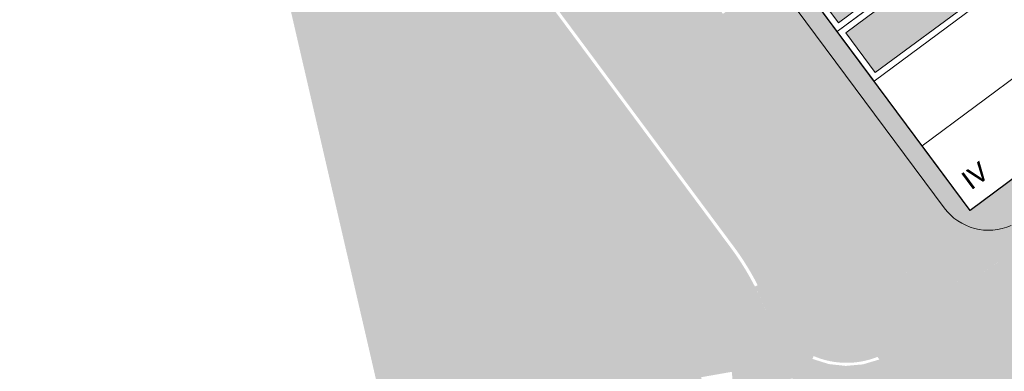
# Model space of a CAD drawing. Header units: metres. Extents: x -862 to 1262, y -354 to 644.
# Tile 65 of 256: x -221 to -141, y -111 to -83. Entities that reach past the tile are written whole.
import ezdxf

# ---------------------------------------------------------------- set-up
doc = ezdxf.new("R2010")
doc.units = ezdxf.units.M
doc.header["$LTSCALE"] = 0.5
doc.set_wipeout_variables(frame=1)
doc.layers.add('BPR_Verkehr_220520', color=7, linetype='Continuous')
doc.layers.add('DZH_Baufelder West_220610', color=7, linetype='Continuous')
doc.styles.add('Calibri Light', font='calibril.ttf')

# ---------------------------------------------------------------- blocks, each defined once
blk = doc.blocks.new('Grundstücke West (2D)')
at = {"linetype": 'Continuous', "lineweight": 0, "transparency": 33554687}
h = blk.add_hatch(color=254, dxfattribs=at)
edge = h.paths.add_edge_path()
edge.add_line((-11.25401794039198, -29.78934150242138), (-6.677341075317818, -64.83001511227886))
edge.add_line((-6.677341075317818, -64.83001511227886), (-6.678622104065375, -64.83018242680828))
edge.add_line((-6.678622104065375, -64.83018242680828), (-5.383555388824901, -74.74567601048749))
edge.add_line((-5.383555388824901, -74.74567601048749), (-5.38317690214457, -74.74562657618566))
edge.add_line((-5.38317690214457, -74.74562657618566), (-3.958562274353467, -85.65298524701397))
edge.add_line((-3.958562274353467, -85.65298524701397), (-0.9798226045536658, -108.4592806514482))
edge.add_line((-0.979822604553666, -108.4592806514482), (1.004669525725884, -108.2000853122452))
edge.add_line((1.004669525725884, -108.2000853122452), (1.169916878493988, -108.1785022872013))
edge.add_line((1.169916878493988, -108.1785022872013), (1.16844796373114, -108.187466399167))
edge.add_line((1.16844796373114, -108.187466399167), (1.005812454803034, -108.2088283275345))
edge.add_line((1.005812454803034, -108.2088283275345), (1.004669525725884, -108.2000853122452))
edge.add_line((1.004669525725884, -108.2000853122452), (-0.9798364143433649, -108.4592836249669))
edge.add_line((-0.9798364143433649, -108.4592836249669), (-2.052208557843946, -100.2488192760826))
edge.add_line((-2.052208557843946, -100.2488192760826), (-27.32021377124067, -119.0192614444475))
edge.add_line((-27.32021377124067, -119.0192614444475), (-27.54868584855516, -119.1888729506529))
edge.add_line((-27.54868584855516, -119.1888729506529), (-31.12512675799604, -114.371293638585))
edge.add_line((-31.12512675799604, -114.371293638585), (-34.701567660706, -109.5537143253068))
edge.add_line((-34.701567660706, -109.5537143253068), (-40.66230250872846, -101.5244154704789))
edge.add_line((-40.66230250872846, -101.5244154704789), (-44.2540051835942, -96.68627808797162))
edge.add_line((-44.2540051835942, -96.68627808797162), (-67.24652228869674, -101.9982116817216))
edge.add_line((-67.24652228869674, -101.9982116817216), (-67.27917717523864, -102.0057559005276))
edge.add_line((-67.27917717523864, -102.0057559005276), (-67.27917717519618, -102.0057559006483))
edge.add_arc((-27.18894605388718, -87.89819168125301), 42.49999999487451, 199.3867312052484, 216.5891962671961)
edge.add_line((-61.31346618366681, -113.2313147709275), (-31.81373732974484, -152.9683849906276))
edge.add_line((-31.81373732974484, -152.9683849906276), (-31.81373732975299, -152.9683849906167))
edge.add_arc((-28.20055284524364, -150.2860543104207), 4.499999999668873, 216.5891962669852, 293.7983932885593)
edge.add_line((-26.38471447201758, -154.4034237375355), (-26.38471447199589, -154.4034237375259))
edge.add_line((-26.38471447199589, -154.4034237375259), (-26.08062924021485, -154.8564480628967))
edge.add_line((-26.08062924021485, -154.8564480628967), (-26.01835704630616, -154.8146488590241))
edge.add_line((-26.01835704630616, -154.8146488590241), (-26.15818177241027, -154.6063388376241))
edge.add_line((-26.15818177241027, -154.6063388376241), (-26.1581817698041, -154.6063388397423))
edge.add_arc((-26.0824957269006, -154.5132172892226), 0.1200000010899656, 230.8969573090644, 303.8708446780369)
edge.add_line((-26.01561700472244, -154.6128528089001), (-26.01561700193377, -154.6128528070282))
edge.add_arc((-26.08249572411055, -154.5132172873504), 0.1200000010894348, 303.8708446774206, 376.8447341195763)
edge.add_line((-25.96764449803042, -154.4784437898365), (-25.81224078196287, -154.7099633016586))
edge.add_line((-25.81224078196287, -154.7099633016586), (-25.74996858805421, -154.668164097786))
edge.add_line((-25.74996858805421, -154.668164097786), (-26.04128483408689, -154.2341629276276))
edge.add_arc((-28.20054518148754, -150.2860687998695), 4.499983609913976, 298.6747816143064, 306.5892344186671)
edge.add_line((-25.51822186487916, -153.8992383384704), (-24.56450417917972, -155.1839263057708))
edge.add_line((-24.56450417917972, -155.1839263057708), (21.99950964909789, -120.6160587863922))
edge.add_line((21.99950964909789, -120.6160587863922), (24.09332723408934, -119.0616650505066))
edge.add_line((24.09332723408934, -119.0616650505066), (23.85606493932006, -117.2451001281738))
edge.add_line((23.85606493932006, -117.2451001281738), (17.40550729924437, -67.87006250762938))
edge.add_line((17.40550729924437, -67.87006250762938), (17.40714295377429, -67.86984882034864))
edge.add_line((17.40714295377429, -67.86984882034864), (10.06261297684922, -11.63750270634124))
edge.add_line((10.06261297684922, -11.63750270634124), (10.0529091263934, -11.63883918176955))
edge.add_line((10.0529091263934, -11.63883918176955), (10.15014082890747, -12.37353928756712))
edge.add_line((10.15014082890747, -12.37353928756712), (10.54553553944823, -15.36121247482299))
edge.add_line((10.54553553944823, -15.36121247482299), (-12.44475630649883, -20.67263196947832))
edge.add_line((-12.44475630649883, -20.67263196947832), (-11.25411258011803, -29.78929261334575))
edge.add_line((-11.25411258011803, -29.78929261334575), (-11.25401794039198, -29.78934150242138))
at = {"color": 255, "linetype": 'Continuous', "lineweight": 18, "transparency": 33554687, "flags": 128}
blk.add_lwpolyline([(-2.052208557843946, -100.2488192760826), (-27.32021377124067, -119.0192614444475), (-27.54868584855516, -119.1888729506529), (-31.12512675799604, -114.371293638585), (-34.701567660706, -109.5537143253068), (-40.66230250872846, -101.5244154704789), (-44.2540051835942, -96.68627808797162), (-67.24652228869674, -101.9982116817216), (-67.27917717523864, -102.0057559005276), (-67.27917717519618, -102.0057559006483, 0.075201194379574), (-61.31346618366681, -113.2313147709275), (-31.81373732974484, -152.9683849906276), (-31.81373732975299, -152.9683849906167, 0.3502400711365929), (-26.38471447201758, -154.4034237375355)], format="xyb", dxfattribs=at)
blk = doc.blocks.new('Slab (2D)-4')
at = {"color": 255, "linetype": 'Continuous', "lineweight": 25, "transparency": 33554687}
blk.add_wipeout([(0, 26), (11.000000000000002, 26), (11.000000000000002, 13), (22.34554079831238, 13), (22.34554079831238, 0), (0, 0)], dxfattribs=at)
at = {"color": 7, "linetype": 'Continuous', "lineweight": 25, "transparency": 33554687, "flags": 128}
blk.add_lwpolyline([(0, 26), (11, 26), (11, 13), (22.34554079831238, 13), (22.34554079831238, 0), (0, 0)], close=True, dxfattribs=at)
at = {"color": 255, "linetype": 'Continuous', "lineweight": 25, "transparency": 33554687}
blk.add_wipeout([(0, 26), (11.000000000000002, 26), (11.000000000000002, 13), (22.34554079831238, 13), (22.34554079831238, 0), (0, 0)], dxfattribs=at)
at = {"color": 7, "linetype": 'Continuous', "lineweight": 25, "transparency": 33554687, "flags": 128}
blk.add_lwpolyline([(0, 26), (11, 26), (11, 13), (22.34554079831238, 13), (22.34554079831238, 0), (0, 0)], close=True, dxfattribs=at)
at = {"color": 255, "linetype": 'Continuous', "lineweight": 25, "transparency": 33554687}
blk.add_wipeout([(0, 26), (11.000000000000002, 26), (11.000000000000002, 13), (22.34554079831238, 13), (22.34554079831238, 0), (0, 0)], dxfattribs=at)
at = {"color": 7, "linetype": 'Continuous', "lineweight": 25, "transparency": 33554687, "flags": 128}
blk.add_lwpolyline([(0, 26), (11, 26), (11, 13), (22.34554079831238, 13), (22.34554079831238, 0), (0, 0)], close=True, dxfattribs=at)
blk = doc.blocks.new('MFH 24 x 26 Ecke (2D_3D) (2D)')
at = {"color": 255, "linetype": 'Continuous', "lineweight": 9, "transparency": 33554687}
blk.add_wipeout([(16, 13), (15.999999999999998, 0), (0, 0), (0, 26), (11.000000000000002, 26), (11.000000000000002, 13)], dxfattribs=at)
at = {"color": 253, "linetype": 'Continuous', "lineweight": 9, "transparency": 33554687, "flags": 128}
blk.add_lwpolyline([(16, 13), (16, 0), (0, 0), (0, 26), (11, 26), (11, 13)], close=True, dxfattribs=at)
at = {"color": 7, "transparency": 33554687}
blk.add_blockref('Slab (2D)-4', (0, 0), dxfattribs=at)
at = {"linetype": 'Continuous', "lineweight": 0, "true_color": 0xfbf8f0, "transparency": 33554661}
for points in [[(0.5, 25.5), (10.5, 25.5), (10.5, 18.5), (0.5, 18.5)], [(0.5, 17.5), (10.5, 17.5), (10.5, 13.5), (0.5, 13.5)], [(16.50000000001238, 12.5), (21.84554079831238, 12.5), (21.84554079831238, 0.4999999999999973), (16.50000000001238, 0.4999999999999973)]]:
    blk.add_hatch(color=7, dxfattribs=at).paths.add_polyline_path(points)
at = {"color": 7, "linetype": 'Continuous', "lineweight": 9, "transparency": 33554687, "flags": 128}
for points in [[(6, 18), (0, 18), (0, 26), (11, 26), (11, 18)], [(0, 18), (11, 18), (11, 13), (0, 13)], [(0, 6.499999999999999), (16, 6.499999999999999), (16, 0), (0, 0)]]:
    blk.add_lwpolyline(points, close=True, dxfattribs=at)
at = {"color": 9, "linetype": 'Continuous', "lineweight": 9, "transparency": 33554661, "flags": 128}
for points in [[(0.5, 25.5), (10.5, 25.5), (10.5, 18.5), (0.5, 18.5)], [(0.5, 17.5), (10.5, 17.5), (10.5, 13.5), (0.5, 13.5)], [(16.50000000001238, 12.5), (21.84554079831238, 12.5), (21.84554079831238, 0.4999999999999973), (16.50000000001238, 0.4999999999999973)]]:
    blk.add_lwpolyline(points, close=True, dxfattribs=at)
at = {"color": 7, "transparency": 33554687, "char_height": 1.559479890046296, "width": 3, "attachment_point": 5, "line_spacing_factor": 1.163780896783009, "style": 'Calibri Light'}
for s, insert in [('III', (2.059999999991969, 23.89363888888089)), ('III', (18.1, 2.5)), ('IV', (2.000000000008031, 2.006361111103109))]:
    blk.add_mtext(s, dxfattribs=dict(at, insert=insert))

msp = doc.modelspace()

# ---------------------------------------------------------------- hatches: boundary and pattern name
at = {"layer": 'BPR_Verkehr_220520', "linetype": 'Continuous', "lineweight": 0, "true_color": 0xb8d2a6, "transparency": 33554687}
h = msp.add_hatch(color=9, dxfattribs=at)
edge = h.paths.add_edge_path()
edge.add_line((-220.5165512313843, 12.90219020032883), (-184.319977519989, -143.773401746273))
edge.add_arc((-236.1059228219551, -155.7374464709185), 53.14999997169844, -11.253095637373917, 13.008736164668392, ccw=False)
edge.add_line((-183.9777455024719, -166.1093135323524), (-170.1980229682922, -179.0934633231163))
edge.add_line((-170.1980229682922, -179.0934633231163), (-171.6499584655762, -174.7880218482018))
edge.add_line((-171.6499584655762, -174.7880218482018), (-173.8489714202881, -165.1840207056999))
edge.add_line((-173.8489714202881, -165.1840207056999), (-173.8489714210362, -165.1840207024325))
edge.add_arc((-122.9170101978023, -153.5222101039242), 52.25000000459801, 145.7234226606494, 192.8966161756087, ccw=False)
edge.add_line((-166.0926793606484, -124.0956219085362), (-166.092679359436, -124.0956219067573))
edge.add_line((-166.092679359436, -124.0956219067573), (-166.0926793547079, -124.0956218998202))
edge.add_arc((-180.7600119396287, -114.0990297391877), 17.74999999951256, 325.7234226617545, 347.0166820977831)
edge.add_line((-163.4637814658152, -118.0868751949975), (-163.4637814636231, -118.0868751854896))
edge.add_line((-163.4637814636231, -118.0868751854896), (-165.6562613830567, -117.5813736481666))
edge.add_line((-165.6562613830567, -117.5813736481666), (-165.656261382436, -117.5813736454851))
edge.add_arc((-180.6219534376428, -114.1175516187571), 15.36131510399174, 346.9683099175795, 370.1343541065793)
edge.add_line((-165.5003078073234, -111.4146207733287), (-165.5003078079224, -111.4146207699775))
edge.add_line((-165.5003078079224, -111.4146207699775), (-165.4944171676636, -111.4135845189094))
edge.add_line((-165.4944171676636, -111.4135845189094), (-163.0322244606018, -110.9804481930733))
edge.add_line((-163.0322244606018, -110.9804481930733), (-163.0322244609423, -110.9804481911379))
edge.add_arc((-180.760011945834, -114.0990297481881), 18.00000000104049, 9.977098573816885, 36.58919626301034)
edge.add_line((-166.3072740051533, -103.369707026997), (-166.3072740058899, -103.3697070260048))
edge.add_line((-166.3072740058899, -103.3697070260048), (-191.2573353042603, -69.76118326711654))
edge.add_arc((-141.2749499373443, -32.65560884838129), 62.24999999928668, 193.0087361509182, 216.5891962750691, ccw=False)
edge.add_line((-201.9273506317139, -46.66806009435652), (-215.934364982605, 13.96080718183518))
edge.add_line((-215.934364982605, 13.96080718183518), (-220.5165512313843, 12.90219020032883))
at = {"layer": 'BPR_Verkehr_220520', "linetype": 'Continuous', "lineweight": 0, "true_color": 0xe4e6e5, "transparency": 33554687}
h = msp.add_hatch(color=254, dxfattribs=at)
edge = h.paths.add_edge_path()
edge.add_line((-137.3952155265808, -104.9875542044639), (-140.2563682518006, -101.1334907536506))
edge.add_line((-140.2563682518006, -101.1334907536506), (-141.4522360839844, -102.0212707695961))
edge.add_line((-141.4522360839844, -102.0212707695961), (-141.4522361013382, -102.0212707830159))
edge.add_arc((-154.1332970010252, -85.62277121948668), 20.72969110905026, 304.92177876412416, 307.7150024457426, ccw=False)
edge.add_line((-142.2664281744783, -102.6197567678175), (-142.2664281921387, -102.6197567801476))
edge.add_line((-142.2664281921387, -102.6197567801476), (-142.2636929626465, -102.6236744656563))
edge.add_arc((-145.8401329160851, -97.80609652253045), 5.999998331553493, 304.2430366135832, 306.5891967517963, ccw=False)
edge.add_arc((-145.8401331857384, -97.80609619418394), 5.999998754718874, 300.6565606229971, 304.24303697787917, ccw=False)
edge.add_arc((-145.8401338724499, -97.80609515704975), 5.999999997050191, 216.5891962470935, 300.6565612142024, ccw=False)
edge.add_line((-150.6577131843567, -101.3825360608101), (-155.0738275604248, -104.6609402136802))
edge.add_line((-155.0738275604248, -104.6609402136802), (-149.2828269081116, -112.4616017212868))
edge.add_arc((-137.2388786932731, -103.5204995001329), 14.99999991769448, 216.5891962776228, 231.7145416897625)
edge.add_line((-146.532576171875, -115.2945041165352), (-143.9544093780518, -117.3295553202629))
edge.add_line((-143.9544093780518, -117.3295553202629), (-139.0378188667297, -113.6796111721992))
edge.add_line((-139.0378188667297, -113.6796111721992), (-139.0378188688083, -113.6796111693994))
edge.add_arc((-134.2202395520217, -110.1031702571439), 6.000000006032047, 152.579880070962, 216.5891962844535, ccw=False)
edge.add_line((-139.5461619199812, -107.3401011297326), (-139.5461619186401, -107.3401011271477))
edge.add_line((-139.5461619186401, -107.3401011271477), (-139.5443344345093, -107.341049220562))
edge.add_arc((-134.3330129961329, -109.9989861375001), 5.849999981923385, 126.58919626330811, 152.976996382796, ccw=False)
edge.add_line((-137.8200428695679, -105.3018463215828), (-137.7966804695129, -105.2855909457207))
edge.add_line((-137.7966804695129, -105.2855909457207), (-137.3952155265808, -104.9875542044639))
at = {"layer": 'BPR_Verkehr_220520', "linetype": 'Continuous', "lineweight": 0, "true_color": 0xece5cf, "transparency": 33554687}
h = msp.add_hatch(color=254, dxfattribs=at)
edge = h.paths.add_edge_path()
edge.add_arc((-153.7652565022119, -103.502654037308), 6.999999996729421, 201.4317254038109, 246.809255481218)
edge.add_line((-156.5218105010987, -109.9370467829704), (-155.5373269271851, -107.6390493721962))
edge.add_line((-155.5373269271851, -107.6390493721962), (-155.5373269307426, -107.6390493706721))
edge.add_arc((-153.7652564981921, -103.5026540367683), 4.49999999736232, 201.4317255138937, 246.8092554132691, ccw=False)
edge.add_line((-157.9540978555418, -105.1469192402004), (-157.954097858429, -105.1469192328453))
edge.add_line((-157.954097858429, -105.1469192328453), (-157.9540978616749, -105.1469192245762))
edge.add_arc((-180.7600095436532, -114.0990286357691), 24.49999735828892, 21.43172505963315, 27.05402447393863)
edge.add_line((-158.9408494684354, -102.9556842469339), (-158.9408494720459, -102.9556842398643))
edge.add_line((-158.9408494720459, -102.9556842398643), (-161.1672946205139, -104.0927603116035))
edge.add_line((-161.1672946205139, -104.0927603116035), (-161.1672946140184, -104.0927603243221))
edge.add_arc((-180.7600119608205, -114.0990296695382), 21.99999998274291, 21.431725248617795, 27.05402401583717, ccw=False)
edge.add_line((-160.2812319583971, -106.0603998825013), (-160.2812319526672, -106.0603998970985))

# ---------------------------------------------------------------- linework, layer by layer
at = {"layer": 'DZH_Baufelder West_220610', "color": 252, "linetype": 'Continuous', "true_color": 0x8ea381, "transparency": 33554687}
for points in [[(-144.8815178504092, -97.99079200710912), (-145.0056316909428, -98.83019402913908), (-174.9237632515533, -57.52293479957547), (-175.4055211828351, -57.88057889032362)], [(-145.0056316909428, -98.83019402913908), (-144.8815178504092, -97.99079200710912), (-175.4055211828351, -57.88057889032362), (-174.9237632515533, -57.52293479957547)], [(-144.1588809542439, -97.45432587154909), (-143.8012368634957, -97.93608380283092), (-144.8815178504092, -97.99079200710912), (-145.0056316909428, -98.83019402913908)], [(-143.8012368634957, -97.93608380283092), (-144.1588809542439, -97.45432587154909), (-145.0056316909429, -98.83019402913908), (-144.8815178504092, -97.99079200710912)]]:
    msp.add_solid(points, dxfattribs=at)

# ---------------------------------------------------------------- block references
at = {"layer": 'DZH_Baufelder West_220610', "color": 7, "transparency": 33554687}
msp.add_blockref('Grundstücke West (2D)', (-114.0860038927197, 55.24258282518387), dxfattribs=at)

# ---------------------------------------------------------------- next in the draw order: block references
at = {"layer": 'DZH_Baufelder West_220610', "color": 7, "transparency": 33554687, "rotation": 36.58919627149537}
msp.add_blockref('MFH 24 x 26 Ecke (2D_3D) (2D)', (-143.8012368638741, -97.9360838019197, 8.7), dxfattribs=at)

# ---------------------------------------------------------------- next in the draw order: hatches: boundary and pattern name
at = {"layer": 'BPR_Verkehr_220520', "linetype": 'Continuous', "lineweight": 0, "true_color": 0xece5cf, "transparency": 33554687}
h = msp.add_hatch(color=254, dxfattribs=at)
edge = h.paths.add_edge_path()
edge.add_line((-138.6505080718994, -99.941343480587), (-139.6042257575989, -98.65665551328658))
edge.add_arc((-142.2865490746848, -95.04348597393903), 4.499983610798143, 298.6747816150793, 306.58923441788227, ccw=False)
edge.add_line((-140.1272887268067, -98.99158010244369), (-139.8359724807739, -99.42558127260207))
edge.add_line((-139.8359724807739, -99.42558127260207), (-139.8982446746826, -99.46738047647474))
edge.add_line((-139.8982446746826, -99.46738047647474), (-140.0536483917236, -99.23586096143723))
edge.add_line((-140.0536483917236, -99.23586096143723), (-140.0536483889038, -99.23586097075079))
edge.add_arc((-140.1684996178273, -99.27063445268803), 0.1199999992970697, -1.3926637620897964e-11, 16.844726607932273, ccw=False)
edge.add_line((-140.0484996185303, -99.27063445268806), (-140.0484996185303, -99.27063446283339))
edge.add_arc((-140.16849961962, -99.27063446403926), 0.1200000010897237, -129.10304429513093, 5.757552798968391e-07, ccw=False)
edge.add_line((-140.2441856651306, -99.36375601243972), (-140.1043609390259, -99.57206603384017))
edge.add_line((-140.1043609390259, -99.57206603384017), (-140.1666331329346, -99.61386523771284))
edge.add_line((-140.1666331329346, -99.61386523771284), (-140.4707183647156, -99.16084091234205))
edge.add_arc((-142.2865567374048, -95.04347148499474), 4.499999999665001, 216.5891962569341, 293.7983932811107, ccw=False)
edge.add_line((-145.8997412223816, -97.72580216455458), (-175.3994700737, -57.98873194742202))
edge.add_line((-175.3994700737, -57.98873194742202), (-175.3994700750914, -57.98873194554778))
edge.add_arc((-141.2749499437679, -32.65560885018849), 42.49999999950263, 193.0087361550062, 216.5891962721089, ccw=False)
edge.add_line((-182.684219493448, -42.22234263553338), (-182.684219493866, -42.2223426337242))
edge.add_line((-182.684219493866, -42.2223426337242), (-195.6682704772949, 13.97866383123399))
edge.add_line((-195.6682704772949, 13.97866383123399), (-195.6682704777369, 13.97866383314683))
edge.add_arc((-191.2837595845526, 14.99161211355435), 4.499999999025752, 103.0087361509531, 193.0087361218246, ccw=False)
edge.add_line((-192.2967078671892, 19.37612300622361), (-192.2967078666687, 19.37612300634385))
edge.add_line((-192.2967078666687, 19.37612300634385), (-199.1170581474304, 17.80042567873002))
edge.add_line((-199.1170581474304, 17.80042567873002), (-185.1200588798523, -42.78509167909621))
edge.add_line((-185.1200588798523, -42.78509167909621), (-185.1200588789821, -42.78509168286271))
edge.add_arc((-141.2749499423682, -32.65560884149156), 45.00000000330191, 193.0087361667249, 216.5891962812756)
edge.add_line((-177.4067947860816, -59.47891565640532), (-177.4067947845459, -59.47891565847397))
edge.add_line((-177.4067947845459, -59.47891565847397), (-144.5962615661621, -103.6757443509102))
edge.add_arc((-145.8401338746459, -97.80609515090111), 6.000000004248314, 281.9648779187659, 306.5891962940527)
edge.add_line((-142.2636929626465, -102.6236744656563), (-140.2563682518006, -101.1334907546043))
edge.add_line((-140.2563682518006, -101.1334907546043), (-138.6505080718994, -99.941343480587))
at = {"layer": 'BPR_Verkehr_220520', "linetype": 'Continuous', "lineweight": 0, "true_color": 0xe4e6e5, "transparency": 33554687}
h = msp.add_hatch(color=254, dxfattribs=at)
edge = h.paths.add_edge_path()
edge.add_line((-153.8680115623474, -103.7657749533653), (-150.6577131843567, -101.3825360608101))
edge.add_line((-150.6577131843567, -101.3825360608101), (-179.1624721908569, -62.98572177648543))
edge.add_line((-179.1624721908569, -62.98572177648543), (-179.1624721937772, -62.98572177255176))
edge.add_arc((-143.0306273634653, -36.16241493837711), 45.0000000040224, 193.0087362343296, 216.5891963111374, ccw=False)
edge.add_line((-186.8757362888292, -46.29189783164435), (-186.8757362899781, -46.2918978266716))
edge.add_line((-186.8757362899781, -46.2918978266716), (-196.0379568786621, -6.633549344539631))
edge.add_line((-196.0379568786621, -6.633549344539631), (-201.5528975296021, 17.23767664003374))
edge.add_line((-201.5528975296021, 17.23767664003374), (-207.8860795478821, 15.77452920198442))
edge.add_line((-207.8860795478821, 15.77452920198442), (-207.886049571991, 15.77439772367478))
edge.add_line((-207.886049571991, 15.77439772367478), (-191.9391739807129, -53.2510904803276))
edge.add_line((-191.9391739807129, -53.2510904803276), (-191.9019797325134, -53.40749187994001))
edge.add_line((-191.9019797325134, -53.40749187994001), (-191.8242064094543, -53.70909862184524))
edge.add_line((-191.8242064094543, -53.70909862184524), (-191.7444899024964, -53.99001352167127))
edge.add_line((-191.7444899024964, -53.99001352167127), (-191.6638150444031, -54.25161335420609))
edge.add_line((-191.6638150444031, -54.25161335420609), (-191.5829962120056, -54.49520404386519))
edge.add_line((-191.5829962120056, -54.49520404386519), (-191.5027013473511, -54.72201866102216))
edge.add_line((-191.5027013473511, -54.72201866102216), (-191.4234729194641, -54.93321716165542))
edge.add_line((-191.4234729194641, -54.93321716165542), (-191.3457462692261, -55.12988739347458))
edge.add_line((-191.3457462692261, -55.12988739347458), (-191.2698655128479, -55.313047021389))
edge.add_line((-191.2698655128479, -55.313047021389), (-191.1960973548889, -55.48364612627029))
edge.add_line((-191.1960973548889, -55.48364612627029), (-191.1246430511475, -55.64257021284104))
edge.add_line((-191.1246430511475, -55.64257021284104), (-191.0556487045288, -55.79064349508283))
edge.add_line((-191.0556487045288, -55.79064349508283), (-190.9210940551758, -56.06579684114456))
edge.add_line((-190.9210940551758, -56.06579684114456), (-190.7978587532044, -56.30378946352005))
edge.add_line((-190.7978587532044, -56.30378946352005), (-190.6858635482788, -56.50982451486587))
edge.add_line((-190.6858635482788, -56.50982451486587), (-190.584711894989, -56.68835442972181))
edge.add_line((-190.584711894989, -56.68835442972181), (-190.4938104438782, -56.84318795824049))
edge.add_line((-190.4938104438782, -56.84318795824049), (-190.3294157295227, -57.11094743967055))
edge.add_line((-190.3294157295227, -57.11094743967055), (-190.2017314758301, -57.30900914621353))
edge.add_line((-190.2017314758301, -57.30900914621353), (-190.1035303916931, -57.45595654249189))
edge.add_line((-190.1035303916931, -57.45595654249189), (-189.9523577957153, -57.67373765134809))
edge.add_line((-189.9523577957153, -57.67373765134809), (-189.7966006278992, -57.88826380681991))
edge.add_line((-189.7966006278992, -57.88826380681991), (-155.0738275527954, -104.6609402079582))
edge.add_line((-155.0738275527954, -104.6609402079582), (-153.8680115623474, -103.7657749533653))
at = {"layer": 'BPR_Verkehr_220520', "linetype": 'Continuous', "lineweight": 0, "true_color": 0xf7dcdc, "transparency": 33554687}
h = msp.add_hatch(color=254, dxfattribs=at)
h.paths.add_polyline_path([(-212.0370219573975, 14.86120565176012), (-212.2806058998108, 14.80493075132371), (-215.6907810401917, 14.01708208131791), (-215.9343649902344, 13.96080718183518), (-201.9273506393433, -46.66806009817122), (-201.126561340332, -49.76838296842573), (-200.1674069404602, -52.82342605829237), (-199.0524253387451, -55.82510581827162), (-197.7845667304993, -58.76547993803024), (-196.3671858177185, -61.63676827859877), (-194.8040329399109, -64.43137352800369), (-193.0992441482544, -67.14190125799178), (-191.257335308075, -69.7611832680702), (-166.3072740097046, -103.3697070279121), (-164.8274516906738, -105.7232581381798), (-163.727703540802, -108.2766149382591), (-163.0342642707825, -110.9688665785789), (-162.7636759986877, -113.7357888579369), (-162.9223936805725, -116.5113762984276), (-163.5066310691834, -119.229416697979), (-164.5024510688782, -121.8250706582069), (-165.8860972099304, -124.2364189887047), (-168.6673894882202, -128.8057819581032), (-170.9645447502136, -133.6366965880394), (-172.7532442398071, -138.6780468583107), (-174.0145593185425, -143.8764834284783), (-174.735142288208, -149.1769945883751), (-174.9073676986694, -154.5234884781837), (-174.5294129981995, -159.8593865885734), (-173.6052778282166, -165.1282225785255), (-171.4090617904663, -174.7200084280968), (-169.8113057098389, -179.4578534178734), (-165.8870072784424, -183.1555823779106), (-166.5099890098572, -178.1945447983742), (-169.7061803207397, -164.2354523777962), (-170.5592281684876, -159.3719114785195), (-170.9081094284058, -154.4464670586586), (-170.7491321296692, -149.5112419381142), (-170.0839786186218, -144.6184623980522), (-168.9196877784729, -139.8199055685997), (-167.2685805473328, -135.1663514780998), (-165.1481295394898, -130.7070456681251), (-162.5807828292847, -126.4891721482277), (-162.2741056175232, -126.0267817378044), (-161.979186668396, -125.5568044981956), (-161.696213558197, -125.0795393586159), (-161.4253662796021, -124.5952898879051), (-161.1668171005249, -124.1043641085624), (-160.9207304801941, -123.6070742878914), (-160.6872629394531, -123.1037367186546), (-160.4665629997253, -122.5946715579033), (-160.069644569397, -121.9143253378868), (-159.5093246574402, -121.360739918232), (-158.824228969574, -120.9720766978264), (-158.0615845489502, -120.7751282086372), (-157.2739643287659, -120.7834710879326), (-156.5156629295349, -120.9965302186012), (-155.8389538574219, -121.3996183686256), (-155.2904848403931, -121.9649477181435), (-154.6944113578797, -122.7678776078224), (-152.2856217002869, -120.9796571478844), (-153.2724148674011, -119.6504154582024), (-153.727515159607, -118.8643812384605), (-153.9935527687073, -117.9959400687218), (-154.0568106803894, -117.0898691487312), (-153.9140272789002, -116.1928858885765), (-153.5725645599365, -115.3512391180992), (-153.0500284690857, -114.6083245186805), (-152.3733611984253, -114.0024470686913), (-151.5774524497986, -113.5648450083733), (-151.283694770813, -113.441916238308), (-150.9917898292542, -113.3146505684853), (-150.7018018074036, -113.1830754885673), (-150.4137943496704, -113.0472198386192), (-150.1278306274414, -112.9071134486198), (-149.8439733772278, -112.7627870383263), (-149.5622848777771, -112.6142722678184), (-149.2828269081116, -112.4616017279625), (-151.1218658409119, -109.9843579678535), (-152.4485007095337, -110.3776868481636), (-153.8265852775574, -110.5023811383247), (-155.2022737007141, -110.3535619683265), (-156.5218110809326, -109.9370444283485), (-157.7336366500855, -109.2691038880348), (-158.7903984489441, -108.3758400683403), (-159.6508036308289, -107.2921571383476), (-160.2812319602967, -106.0603998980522), (-160.55820470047, -105.3877161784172), (-160.8572666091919, -104.7245576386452), (-161.1780906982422, -104.0716493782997), (-161.5203261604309, -103.4297053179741), (-161.8835987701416, -102.7994273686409), (-162.2675113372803, -102.1815047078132), (-162.671644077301, -101.576612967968), (-163.0955544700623, -100.9854130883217), (-188.0456157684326, -67.37688932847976), (-189.7691690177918, -64.92591459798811), (-191.3644131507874, -62.38955732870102), (-192.8271224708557, -59.77452510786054), (-194.1534266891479, -57.08773721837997), (-195.3398164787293, -54.33630279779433), (-196.3831526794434, -51.527502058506), (-197.280674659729, -48.66876695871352), (-198.0300076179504, -45.76766162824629)])
h.paths.add_polyline_path([(-158.246545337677, -111.5371591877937), (-158.1169718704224, -111.5372032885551), (-157.991009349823, -111.5675798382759), (-157.8075872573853, -111.601388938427), (-157.6260282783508, -111.6440862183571), (-157.4467628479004, -111.6955704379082), (-157.2702159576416, -111.7557195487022), (-157.0968061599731, -111.8243909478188), (-156.92694455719, -111.9014218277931), (-156.7610338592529, -111.9866295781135), (-156.5994674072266, -112.0798121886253), (-156.5030267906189, -112.1726308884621), (-156.4230829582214, -112.2799858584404), (-156.3617931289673, -112.3989802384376), (-156.3208111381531, -112.5264030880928), (-156.3012428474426, -112.6588160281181), (-156.3036162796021, -112.7926460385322), (-156.3278673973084, -112.9242818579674), (-156.3733418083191, -113.0501714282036), (-156.5122866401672, -113.449944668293), (-156.6792201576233, -113.8388630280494), (-156.8733024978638, -114.214969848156), (-157.0935572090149, -114.5763728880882), (-157.3388761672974, -114.921253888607), (-157.6080251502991, -115.2478777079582), (-157.8996500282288, -115.5546010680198), (-158.2122836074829, -115.8398808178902), (-158.2591409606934, -115.8841724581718), (-158.3173255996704, -115.9119556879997), (-158.3812276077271, -115.9205517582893), (-158.4446858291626, -115.909131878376), (-158.5015818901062, -115.8787970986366), (-158.5464300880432, -115.8324721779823), (-158.5749063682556, -115.774623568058), (-158.5842655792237, -115.7108287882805), (-158.6392400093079, -115.2572467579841), (-158.6837894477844, -114.8025224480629), (-158.7178904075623, -114.3468954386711), (-158.7415249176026, -113.8906057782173), (-158.7546805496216, -113.4338938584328), (-158.7573503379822, -112.9770002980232), (-158.7495329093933, -112.520165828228), (-158.7312323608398, -112.0636311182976), (-158.7114388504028, -111.9355783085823), (-158.6622182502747, -111.8157174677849), (-158.5863054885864, -111.7107101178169), (-158.4879195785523, -111.6263922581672), (-158.3725284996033, -111.5674500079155)])
at = {"layer": 'BPR_Verkehr_220520', "linetype": 'Continuous', "lineweight": 0, "true_color": 0xb8d2a6, "transparency": 33554687}
h = msp.add_hatch(color=9, dxfattribs=at)
edge = h.paths.add_edge_path()
edge.add_line((-187.8448832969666, -67.22787095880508), (-162.8948219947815, -100.8363947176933))
edge.add_line((-162.8948219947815, -100.8363947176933), (-162.8948219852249, -100.8363947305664))
edge.add_arc((-180.7600119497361, -114.099029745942), 22.25000000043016, 27.054024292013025, 36.58919621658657, ccw=False)
edge.add_line((-160.9446501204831, -103.9790526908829), (-160.9446501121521, -103.9790527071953))
edge.add_line((-160.9446501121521, -103.9790527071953), (-158.9408494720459, -102.9556842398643))
edge.add_arc((-180.7600089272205, -114.0990284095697), 24.4999967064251, 21.43172507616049, 27.05402467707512, ccw=False)
edge.add_arc((-153.7652564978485, -103.5026540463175), 4.499999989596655, 201.4317252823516, 246.8092554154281)
edge.add_line((-155.5373269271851, -107.6390493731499), (-156.4233621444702, -109.7072470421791))
edge.add_arc((-153.7652564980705, -103.5026540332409), 6.750000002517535, 246.8092554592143, 291.6411609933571)
edge.add_line((-151.2759077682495, -109.7768585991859), (-189.7966006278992, -57.88826380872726))
edge.add_line((-189.7966006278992, -57.88826380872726), (-189.7966006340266, -57.8882638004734))
edge.add_arc((-179.7599770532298, -50.43734526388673), 12.49999999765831, 193.0087361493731, 216.5891961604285, ccw=False)
edge.add_line((-191.9391739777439, -53.25109049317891), (-191.9391739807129, -53.2510904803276))
edge.add_line((-191.9391739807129, -53.2510904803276), (-202.3711392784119, -8.096696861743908))
edge.add_line((-202.3711392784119, -8.096696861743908), (-206.2684822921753, -8.99709533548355))
edge.add_line((-206.2684822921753, -8.99709533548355), (-197.7864236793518, -45.71138671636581))
edge.add_arc((-141.2749499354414, -32.65560885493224), 58.00000000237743, 193.0087361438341, 216.5891962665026)
at = {"layer": 'BPR_Verkehr_220520', "linetype": 'Continuous', "lineweight": 0, "true_color": 0xd0ced1, "transparency": 33554687}
h = msp.add_hatch(color=254, dxfattribs=at)
edge = h.paths.add_edge_path()
edge.add_line((-172.1736867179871, -66.52807817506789), (-177.4067947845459, -59.47891565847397))
edge.add_arc((-141.2749512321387, -32.65560972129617), 44.99999844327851, 212.0239008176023, 216.5891963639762, ccw=False)
edge.add_line((-179.4271634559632, -56.51789298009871), (-179.4438260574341, -56.52831459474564))
edge.add_line((-179.4438260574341, -56.52831459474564), (-181.6017054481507, -57.79067608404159))
edge.add_line((-181.6017054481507, -57.79067608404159), (-182.8640669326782, -55.632796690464))
edge.add_line((-182.8640669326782, -55.632796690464), (-180.7061875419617, -54.37043520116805))
edge.add_line((-180.7061875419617, -54.37043520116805), (-180.692990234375, -54.36316742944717))
edge.add_arc((-141.2749500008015, -32.65560887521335), 44.99999993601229, 193.4030274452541, 208.8416258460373, ccw=False)
edge.add_line((-185.0493133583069, -43.0865775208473), (-185.0503499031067, -43.08682451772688))
edge.add_line((-185.0503499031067, -43.08682451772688), (-187.4861892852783, -43.64957356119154))
edge.add_line((-187.4861892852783, -43.64957356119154), (-186.8757362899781, -46.2918978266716))
edge.add_line((-186.8757362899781, -46.2918978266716), (-186.8757362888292, -46.29189783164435))
edge.add_arc((-143.0306273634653, -36.16241493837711), 45.0000000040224, 193.0087362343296, 216.5891963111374)
edge.add_line((-179.1624721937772, -62.98572177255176), (-179.1624721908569, -62.98572177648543))
edge.add_line((-179.1624721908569, -62.98572177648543), (-150.6577131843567, -101.3825360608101))
edge.add_arc((-145.8401338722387, -97.80609515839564), 5.999999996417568, 216.5891962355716, 281.9648779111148)
edge.add_line((-144.5962615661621, -103.6757443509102), (-152.8012984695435, -92.62329945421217))
edge.add_line((-152.8012984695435, -92.62329945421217), (-154.8086231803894, -94.11348316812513))
edge.add_line((-154.8086231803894, -94.11348316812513), (-156.298806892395, -92.10615845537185))
edge.add_line((-156.298806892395, -92.10615845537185), (-154.2914821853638, -90.61597474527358))
edge.add_line((-154.2914821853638, -90.61597474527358), (-161.7424007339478, -80.57935117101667))
edge.add_line((-161.7424007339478, -80.57935117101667), (-163.7497254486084, -82.06953488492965))
edge.add_line((-163.7497254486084, -82.06953488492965), (-165.239909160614, -80.06221017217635))
edge.add_line((-165.239909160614, -80.06221017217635), (-163.2325844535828, -78.57202646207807))
edge.add_line((-163.2325844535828, -78.57202646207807), (-170.6835030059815, -68.53540288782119))
edge.add_line((-170.6835030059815, -68.53540288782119), (-172.6908277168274, -70.02558660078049))
edge.add_line((-172.6908277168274, -70.02558660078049), (-174.181011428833, -68.01826188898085))
edge.add_line((-174.181011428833, -68.01826188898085), (-172.1736867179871, -66.52807817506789))

# ---------------------------------------------------------------- next in the draw order: linework, layer by layer
at = {"layer": 'BPR_Verkehr_220520', "color": 9, "linetype": 'Continuous', "true_color": 0xb8d2a6, "transparency": 33554687}
msp.add_solid([(-152.8012984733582, -92.6232994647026, 60), (-154.8086231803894, -94.11348317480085, 60), (-154.2914821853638, -90.6159747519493, 60), (-156.298806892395, -92.10615846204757, 60)], dxfattribs=at)

doc.saveas('drawing.dxf')
